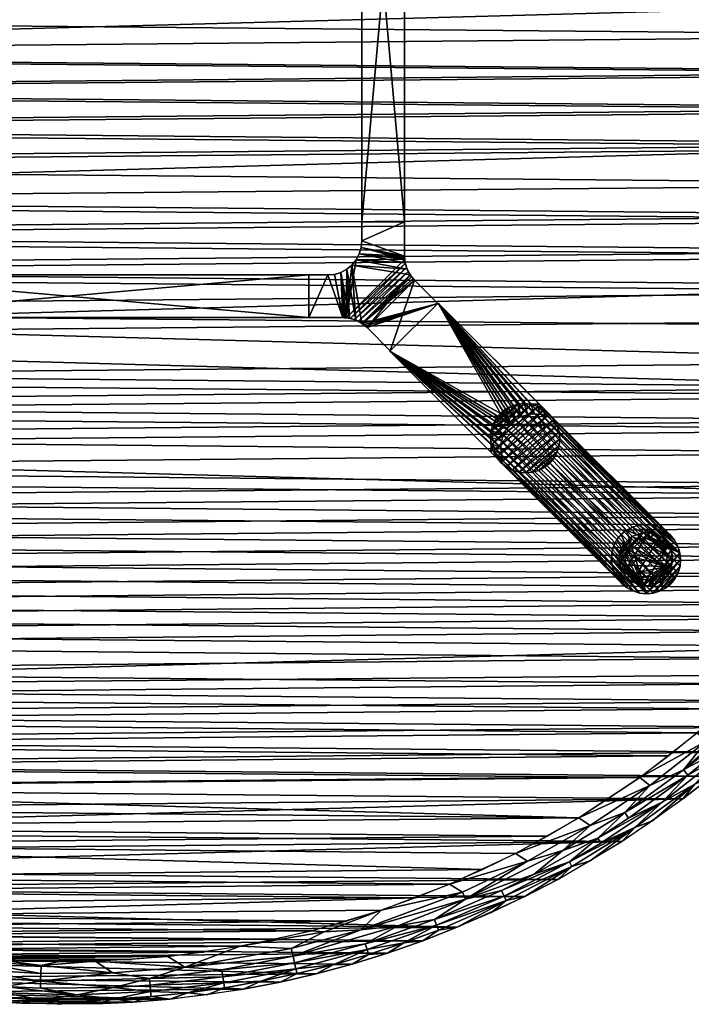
# Model space of a CAD drawing. Header units: inches. Extents: x -30 to 30, y -30 to 30.
# Tile 2 of 7: x -1.4 to 18.3, y -30 to -1.1. Entities that reach past the tile are written whole.
import ezdxf

# ---------------------------------------------------------------- set-up
doc = ezdxf.new("R2010")
doc.units = ezdxf.units.IN
doc.header["$MEASUREMENT"] = 0
for name, color, linetype in [('AFUTL-3-EDPL', 19, 'Continuous'), ('AFUTL-3-GDPL', 19, 'Continuous'), ('AFUTL-3-HWPT', 4, 'Continuous'), ('AFUTL-3-LGWD', 15, 'Continuous'), ('AFUTL-3-TPWD', 15, 'Continuous')]:
    doc.layers.add(name, color=color, linetype=linetype)

msp = doc.modelspace()

# ---------------------------------------------------------------- meshes
at = {"layer": 'AFUTL-3-EDPL'}
mesh = msp.add_polyface(dxfattribs=at)
corners = [(16.767, -23.35, 40.976), (18.455, -22.04, 40.976), (18.734, -22.28, 41.092), (20.724, -21.301, 41.556), (21.357, -20.409, 41.371), (21.593, -20.634, 41.766), (20.598, -21.174, 41.371), (17.424, -24.074, 41.556), (19.126, -22.746, 41.556), (18.378, -23.542, 41.766), (16.621, -24.814, 41.766), (17.145, -24.618, 42.047), (19.011, -22.61, 41.371), (20.296, -20.867, 41.092), (19.221, -22.86, 41.766), (20.828, -21.406, 41.766), (16.439, -24.543, 41.371), (18.177, -23.285, 41.371), (20.528, -21.876, 42.047), (19.721, -22.607, 42.047), (16.326, -24.373, 41.215), (18.051, -23.124, 41.215), (22.062, -20.329, 42.047), (18.028, -23.979, 42.047), (18.887, -23.309, 42.047), (20.126, -20.695, 41.005), (20.455, -21.028, 41.215), (17.067, -23.581, 41.092), (22.624, -18.675, 41.215), (22.328, -19.836, 41.766), (20.041, -20.608, 40.976), (21.517, -19.062, 40.976), (16.24, -25.224, 42.047)]
mesh.append_faces([[corners[k] for k in face] for face in [(2, 1, 13), (16, 17, 7), (12, 21, 6), (18, 5, 22), (11, 9, 23), (24, 14, 19), (8, 12, 3), (15, 3, 5), (6, 26, 4), (27, 0, 2), (9, 8, 14), (17, 21, 12), (19, 15, 18), (32, 10, 11), (23, 9, 24)]], dxfattribs={"vtx0": -1, "vtx1": -1})
mesh.append_faces([[corners[k] for k in face] for face in [(3, 4, 5), (7, 8, 9), (10, 9, 11), (14, 8, 15), (14, 15, 19), (20, 21, 17), (1, 25, 13), (21, 2, 26), (20, 27, 21), (26, 13, 28), (7, 17, 8), (10, 7, 9), (16, 20, 17), (21, 26, 6)]], dxfattribs={"vtx0": -1, "vtx1": -1, "vtx2": -1})
mesh.append_faces([[corners[k] for k in face] for face in [(3, 6, 4), (18, 15, 5), (25, 30, 31)]], dxfattribs={"vtx0": -1, "vtx2": -1})
mesh.append_faces([[corners[k] for k in face] for face in [(0, 1, 2), (12, 6, 3), (2, 13, 26), (8, 3, 15), (27, 2, 21), (9, 14, 24), (5, 29, 22), (17, 12, 8), (1, 30, 25)]], dxfattribs={"vtx1": -1, "vtx2": -1})
mesh = msp.add_polyface(dxfattribs=at)
corners = [(10.745, -27.517, 41.371), (11.655, -26.921, 41.215), (12.713, -26.664, 41.371), (13.401, -26.841, 42.047), (14.776, -25.955, 41.766), (14.367, -26.336, 42.047), (15.311, -24.758, 41.092), (17.067, -23.581, 41.092), (16.326, -24.373, 41.215), (10.863, -27.821, 41.766), (10.81, -27.683, 41.556), (12.854, -26.959, 41.766), (13.673, -26.185, 41.371), (14.514, -25.494, 41.215), (15.537, -25.124, 41.371), (16.621, -24.814, 41.766), (15.313, -25.797, 42.047), (14.986, -24.531, 40.976), (13.122, -25.577, 40.976), (11.418, -27.742, 42.047), (14.703, -25.826, 41.556), (15.631, -25.276, 41.556), (17.424, -24.074, 41.556), (11.566, -26.713, 41.092), (11.186, -26.481, 40.976), (13.474, -25.804, 41.092), (16.24, -25.224, 42.047), (12.417, -27.309, 42.047), (16.767, -23.35, 40.976), (12.79, -26.825, 41.556), (16.439, -24.543, 41.371)]
mesh.append_faces([[corners[k] for k in face] for face in [(3, 4, 5), (6, 17, 7), (12, 14, 20), (23, 24, 25), (16, 15, 26), (19, 11, 27), (29, 2, 20), (21, 22, 15), (10, 0, 29), (25, 18, 6), (20, 14, 21), (14, 8, 30), (2, 1, 12), (27, 11, 3), (5, 4, 16)]], dxfattribs={"vtx0": -1, "vtx1": -1})
mesh.append_faces([[corners[k] for k in face] for face in [(0, 1, 2), (9, 10, 11), (12, 13, 14), (4, 15, 16), (9, 11, 19), (11, 4, 3), (21, 14, 22), (1, 13, 12), (0, 2, 29), (13, 6, 8), (1, 25, 13), (4, 20, 15), (11, 29, 4), (13, 8, 14)]], dxfattribs={"vtx0": -1, "vtx1": -1, "vtx2": -1})
mesh.append_faces([[corners[k] for k in face] for face in [(6, 7, 8), (18, 17, 6), (17, 28, 7), (24, 18, 25), (29, 20, 4), (10, 29, 11), (23, 25, 1), (25, 6, 13)]], dxfattribs={"vtx1": -1, "vtx2": -1})
mesh.append_faces([[corners[k] for k in face] for face in [(20, 21, 15), (14, 30, 22), (2, 12, 20)]], dxfattribs={"vtx2": -1})
mesh = msp.add_polyface(dxfattribs=at)
corners = [(6.602, -28.583, 41.215), (8.592, -27.813, 41.092), (9.671, -27.696, 41.215), (11.655, -26.921, 41.215), (6.688, -28.956, 41.556), (6.648, -28.782, 41.371), (8.772, -28.394, 41.556), (7.774, -28.837, 41.766), (8.816, -28.536, 41.766), (9.187, -27.238, 40.976), (11.186, -26.481, 40.976), (11.566, -26.713, 41.092), (5.05, -28.299, 40.976), (7.139, -27.846, 40.976), (7.514, -27.873, 41.005), (7.281, -29.103, 42.047), (8.333, -28.819, 42.047), (4.542, -29.189, 41.371), (10.745, -27.517, 41.371), (10.81, -27.683, 41.556), (9.846, -28.197, 41.766), (9.374, -28.498, 42.047), (10.403, -28.139, 42.047), (6.551, -28.363, 41.092), (8.719, -28.224, 41.371), (4.569, -29.365, 41.556), (5.66, -29.325, 41.766), (6.22, -29.348, 42.047), (6.721, -29.1, 41.766), (4.51, -28.987, 41.215), (10.863, -27.821, 41.766), (5.15, -29.555, 42.047), (11.418, -27.742, 42.047)]
mesh.append_faces([[corners[k] for k in face] for face in [(7, 6, 8), (1, 9, 11), (15, 7, 16), (21, 20, 22), (27, 28, 15), (5, 0, 24), (28, 4, 7), (20, 19, 30), (16, 8, 21), (31, 26, 27), (22, 30, 32), (26, 4, 28), (8, 6, 20)]], dxfattribs={"vtx0": -1, "vtx1": -1})
mesh.append_faces([[corners[k] for k in face] for face in [(4, 5, 6), (6, 19, 20), (23, 1, 0), (14, 9, 1), (6, 24, 19), (25, 4, 26), (4, 6, 7), (24, 18, 19), (24, 2, 18), (0, 2, 24), (23, 14, 1), (12, 14, 23)]], dxfattribs={"vtx0": -1, "vtx1": -1, "vtx2": -1})
mesh.append_faces([[corners[k] for k in face] for face in [(0, 1, 2), (14, 13, 9)]], dxfattribs={"vtx0": -1, "vtx2": -1})
mesh.append_faces([[corners[k] for k in face] for face in [(2, 1, 3)]], dxfattribs={"vtx1": -1})
mesh.append_faces([[corners[k] for k in face] for face in [(9, 10, 11), (12, 13, 14), (17, 5, 4), (2, 3, 18), (7, 8, 16), (5, 24, 6), (29, 0, 5), (1, 11, 3), (28, 7, 15), (20, 30, 22), (26, 28, 27), (8, 20, 21)]], dxfattribs={"vtx1": -1, "vtx2": -1})
mesh = msp.add_polyface(dxfattribs=at)
corners = [(-0.805, -29.529, 41.371), (-0.799, -29.325, 41.215), (1.341, -29.51, 41.371), (-1.361, -29.969, 42.047), (-0.813, -29.855, 41.766), (-0.272, -29.999, 42.047), (-3.983, -29.064, 41.215), (-1.876, -29.48, 41.371), (-4.011, -29.267, 41.371), (-5.127, -29.423, 41.766), (-5.101, -29.277, 41.556), (-4.055, -29.59, 41.766), (-4.612, -29.643, 42.047), (-2.903, -28.965, 41.092), (-2.878, -28.724, 41.005), (-0.793, -29.099, 41.092), (-0.786, -28.857, 41.005), (-2.978, -29.718, 41.766), (-1.897, -29.806, 41.766), (-2.449, -29.9, 42.047), (-6.082, -28.698, 41.215), (-3.533, -29.791, 42.047), (-2.963, -29.57, 41.556), (-1.888, -29.658, 41.556), (0.27, -29.717, 41.556), (-5.686, -29.456, 42.047), (-4.997, -28.678, 41.092), (-4.955, -28.439, 41.005), (-6.124, -28.898, 41.371), (1.321, -29.08, 41.092), (-2.402, -28.646, 40.976), (-0.267, -28.745, 40.976), (-4.523, -28.388, 40.976), (-6.62, -27.974, 40.976)]
mesh.append_faces([[corners[k] for k in face] for face in [(3, 4, 5), (9, 10, 11), (13, 14, 15), (21, 17, 19), (25, 9, 12), (17, 22, 18), (28, 8, 10), (22, 7, 23), (7, 1, 0), (19, 18, 3), (12, 11, 21), (18, 23, 4), (11, 22, 17)]], dxfattribs={"vtx0": -1, "vtx1": -1})
mesh.append_faces([[corners[k] for k in face] for face in [(0, 1, 2), (6, 1, 7), (8, 6, 7), (14, 16, 15), (20, 6, 8), (8, 7, 22), (23, 7, 24), (6, 13, 1), (20, 26, 6), (27, 14, 13), (10, 22, 11), (23, 24, 4), (10, 8, 22), (26, 13, 6), (26, 27, 13), (14, 30, 16), (27, 32, 14)]], dxfattribs={"vtx0": -1, "vtx1": -1, "vtx2": -1})
mesh.append_faces([[corners[k] for k in face] for face in [(9, 11, 12), (17, 18, 19), (13, 15, 1), (15, 29, 1), (22, 23, 18), (30, 31, 16), (32, 30, 14), (33, 32, 27), (18, 4, 3), (11, 17, 21)]], dxfattribs={"vtx1": -1, "vtx2": -1})
mesh.append_faces([[corners[k] for k in face] for face in [(7, 0, 24)]], dxfattribs={"vtx2": -1})
mesh = msp.add_polyface(dxfattribs=at)
corners = [(0.801, -28.735, 40.976), (2.934, -28.596, 40.976), (3.428, -28.907, 41.092), (-0.813, -29.855, 41.766), (1.355, -29.836, 41.766), (-0.272, -29.999, 42.047), (1.321, -29.08, 41.092), (2.395, -29.238, 41.215), (2.411, -29.442, 41.371), (4.542, -29.189, 41.371), (4.569, -29.365, 41.556), (6.688, -28.956, 41.556), (5.05, -28.299, 40.976), (6.551, -28.363, 41.092), (2.438, -29.767, 41.766), (1.905, -29.939, 42.047), (-0.805, -29.529, 41.371), (1.341, -29.51, 41.371), (0.27, -29.717, 41.556), (4.592, -29.511, 41.766), (5.66, -29.325, 41.766), (5.15, -29.555, 42.047), (4.073, -29.722, 42.047), (2.991, -29.85, 42.047), (6.602, -28.583, 41.215), (2.426, -29.619, 41.556), (4.51, -28.987, 41.215), (-0.799, -29.325, 41.215), (-0.786, -28.857, 41.005), (3.517, -29.659, 41.766), (0.817, -29.989, 42.047), (6.648, -28.782, 41.371), (-0.793, -29.099, 41.092), (-0.267, -28.745, 40.976)]
mesh.append_faces([[corners[k] for k in face] for face in [(2, 12, 13), (6, 0, 2), (16, 17, 18), (22, 19, 21), (15, 14, 23), (26, 2, 24), (19, 10, 20), (30, 4, 15), (4, 25, 14), (8, 7, 9), (9, 26, 31), (32, 28, 6), (29, 10, 19), (17, 7, 8), (23, 29, 22), (5, 4, 30), (14, 25, 29)]], dxfattribs={"vtx0": -1, "vtx1": -1})
mesh.append_faces([[corners[k] for k in face] for face in [(3, 4, 5), (10, 9, 11), (18, 17, 25), (25, 8, 10), (7, 2, 26), (27, 6, 7), (28, 0, 6), (25, 10, 29), (3, 18, 4), (18, 25, 4), (27, 7, 17), (7, 26, 9)]], dxfattribs={"vtx0": -1, "vtx1": -1, "vtx2": -1})
mesh.append_faces([[corners[k] for k in face] for face in [(28, 33, 0)]], dxfattribs={"vtx0": -1, "vtx2": -1})
mesh.append_faces([[corners[k] for k in face] for face in [(0, 1, 2), (6, 2, 7), (8, 9, 10), (4, 14, 15), (19, 20, 21), (2, 13, 24), (1, 12, 2), (29, 19, 22), (17, 8, 25), (14, 29, 23)]], dxfattribs={"vtx1": -1, "vtx2": -1})
at = {"layer": 'AFUTL-3-GDPL'}
mesh = msp.add_polyface(dxfattribs=at)
corners = [(16.738, -16.362, 0.531), (16.167, -16.862), (17.538, -17.162, 0.531), (17.369, -17.617), (17.617, -16.531), (16.531, -16.283), (16.508, -17.392, 0.531), (16.862, -17.732), (17.333, -16.456, 0.531), (16.283, -17.369), (17.038, -16.167), (17.732, -17.038), (16.34, -16.814, 0.531), (17.086, -17.56, 0.531), (17.617, -17.369, 0.177), (17.507, -16.393, 0.177), (16.531, -17.617, 0.177), (16.531, -16.283, 0.177), (16.283, -16.531, 0.177), (16.283, -17.369, 0.177), (17.21, -17.693, 0.177), (17.693, -16.69, 0.177), (16.862, -16.167, 0.177), (16.167, -16.862, 0.177), (17.21, -16.207, 0.177), (16.862, -17.732, 0.177), (17.732, -17.038, 0.177), (17.567, -16.852, 0.531), (17.048, -16.333, 0.531), (16.35, -17.124, 0.531), (17.369, -16.283), (16.283, -16.531), (17.617, -17.369), (16.531, -17.617), (16.776, -17.55, 0.531), (17.363, -17.419, 0.531), (16.481, -16.537, 0.531), (17.444, -16.567, 0.531), (17.507, -17.507, 0.177), (16.207, -17.21, 0.177), (17.732, -16.862), (17.038, -17.732), (16.862, -16.167), (16.167, -17.038), (17.038, -16.167, 0.177), (16.167, -17.038, 0.177), (17.369, -17.617, 0.177), (17.369, -16.283, 0.177), (16.207, -16.69, 0.177), (17.038, -17.732, 0.177), (17.617, -16.531, 0.177), (16.393, -16.666, 0.531)]
mesh.append_faces([[corners[k] for k in face] for face in [(2, 14, 26), (36, 17, 18), (6, 19, 16), (13, 49, 20), (29, 45, 39), (27, 26, 21), (35, 46, 38), (21, 40, 4), (47, 30, 24), (34, 16, 25), (48, 31, 1), (39, 43, 9), (20, 41, 3), (46, 3, 38), (50, 4, 15), (0, 22, 17), (48, 1, 23), (45, 43, 39), (24, 30, 10), (49, 41, 20), (26, 40, 21), (2, 26, 27), (15, 4, 30), (38, 3, 32), (6, 16, 34), (0, 17, 36), (38, 32, 14), (39, 9, 19), (26, 11, 40), (28, 24, 44), (24, 10, 44), (20, 3, 46), (15, 30, 47), (18, 31, 48), (21, 4, 50)]])
mesh.append_faces([[corners[k] for k in face] for face in [(8, 24, 28), (12, 45, 29), (13, 46, 35), (17, 31, 18), (12, 48, 23), (19, 33, 16), (22, 5, 17), (16, 7, 25), (14, 11, 26), (28, 22, 0), (29, 19, 6), (5, 1, 31), (3, 11, 32), (35, 14, 2), (28, 37, 8), (49, 7, 41), (22, 10, 42), (45, 1, 43), (8, 15, 47), (13, 25, 49), (37, 21, 50)]], dxfattribs={"vtx0": -1})
mesh.append_faces([[corners[k] for k in face] for face in [(30, 9, 10), (33, 4, 7), (41, 11, 3), (42, 1, 5), (27, 0, 2), (0, 27, 28), (9, 30, 33), (37, 15, 8), (7, 40, 41), (10, 43, 42), (51, 48, 12)]], dxfattribs={"vtx0": -1, "vtx1": -1})
mesh.append_faces([[corners[k] for k in face] for face in [(28, 27, 37), (10, 9, 43), (7, 4, 40), (33, 30, 4), (2, 6, 34), (2, 0, 36), (41, 40, 11), (42, 43, 1), (51, 18, 48), (2, 51, 12)]], dxfattribs={"vtx0": -1, "vtx2": -1})
mesh.append_faces([[corners[k] for k in face] for face in [(34, 25, 13), (27, 21, 37), (36, 18, 51), (44, 10, 22), (23, 1, 45), (25, 7, 49)]], dxfattribs={"vtx1": -1})
mesh.append_faces([[corners[k] for k in face] for face in [(12, 29, 2), (36, 51, 2), (34, 13, 2), (29, 6, 2)]], dxfattribs={"vtx1": -1, "vtx2": -1})
mesh.append_faces([[corners[k] for k in face] for face in [(8, 47, 24), (28, 44, 22), (14, 32, 11), (16, 33, 7), (22, 42, 5), (37, 50, 15), (17, 5, 31), (19, 9, 33), (13, 35, 2), (35, 38, 14), (29, 39, 19), (12, 23, 45), (13, 20, 46)]], dxfattribs={"vtx2": -1})
at = {"layer": 'AFUTL-3-HWPT'}
mesh = msp.add_polyface(dxfattribs=at)
corners = [(8.62, 7.062, 38.976), (9.87, 7.062, 38.976), (9.87, -7.062, 38.976), (8.62, -7.062, 38.976), (9.87, 7.062, 40.976), (9.87, -7.062, 40.976), (8.62, -7.062, 40.976), (8.62, 7.062, 40.976)]
mesh.append_faces([[corners[k] for k in face] for face in [(3, 1, 2), (1, 5, 2), (6, 2, 5), (3, 7, 0), (5, 7, 6), (0, 4, 1)]], dxfattribs={"vtx0": -1})
mesh.append_faces([[corners[k] for k in face] for face in [(0, 1, 3), (4, 5, 1), (3, 2, 6), (6, 7, 3), (4, 7, 5), (7, 4, 0)]], dxfattribs={"vtx1": -1})
mesh = msp.add_polyface(dxfattribs=at)
corners = [(9.453, -10.845, 39.008), (9.453, -10.845, 40.976), (8.771, -10.163, 40.976), (8.771, -10.163, 38.986), (10.845, -9.453, 40.976), (10.845, -9.453, 39.008), (10.163, -8.771, 38.986), (10.163, -8.771, 40.976), (7.062, -9.87, 40.976), (7.062, -9.87, 38.976), (8.064, -9.87, 38.976), (8.064, -9.87, 40.976), (7.062, -8.62, 40.976), (7.062, -8.62, 38.976), (8.62, -10.039, 40.976), (8.447, -9.947, 40.976), (8.259, -9.89, 40.976), (8.095, -9.871, 38.976), (8.126, -9.872, 38.976), (8.156, -9.875, 38.976), (8.279, -9.894, 38.977), (8.4, -9.928, 38.977), (8.516, -9.978, 38.979), (8.625, -10.042, 38.981), (8.676, -10.079, 38.983), (8.725, -10.12, 38.984), (9.87, -8.064, 40.976), (9.89, -8.259, 40.976), (9.947, -8.447, 40.976), (10.039, -8.62, 40.976), (10.12, -8.725, 38.984), (10.079, -8.676, 38.983), (10.042, -8.625, 38.981), (9.978, -8.516, 38.979), (9.928, -8.4, 38.977), (9.894, -8.279, 38.977), (9.875, -8.156, 38.976), (9.872, -8.126, 38.976), (9.871, -8.095, 38.976), (9.87, -8.064, 38.976), (7.62, -8.62, 40.976), (7.62, -8.62, 38.976), (9.87, -7.062, 40.976), (8.62, -7.062, 40.976), (8.62, -7.62, 40.976), (8.601, -7.815, 40.976), (8.544, -8.003, 40.976), (8.452, -8.176, 40.976), (8.328, -8.328, 40.976), (8.176, -8.452, 40.976), (8.003, -8.544, 40.976), (7.815, -8.601, 40.976), (9.87, -7.062, 38.976), (8.62, -7.62, 38.976), (8.601, -7.815, 38.976), (8.544, -8.003, 38.976), (8.452, -8.176, 38.976), (8.328, -8.328, 38.976), (8.176, -8.452, 38.976), (8.003, -8.544, 38.976), (7.815, -8.601, 38.976), (8.62, -7.062, 38.976)]
mesh.append_faces([[corners[k] for k in face] for face in [(1, 5, 4), (9, 12, 13), (44, 42, 43), (60, 40, 51), (59, 51, 50), (58, 50, 49), (57, 49, 48), (56, 48, 47), (55, 47, 46), (54, 46, 45), (53, 43, 61), (41, 9, 13), (42, 61, 43)]], dxfattribs={"vtx0": -1})
mesh.append_faces([[corners[k] for k in face] for face in [(0, 2, 3), (8, 10, 11), (14, 24, 2), (15, 22, 14), (22, 15, 21), (21, 16, 20), (20, 16, 19), (19, 11, 18), (18, 11, 17), (17, 11, 10), (27, 36, 26), (28, 34, 27), (34, 28, 33), (33, 29, 32), (32, 29, 31), (31, 7, 30), (30, 7, 6), (13, 40, 41), (1, 7, 2), (2, 29, 14), (14, 48, 15), (15, 49, 16), (16, 50, 11), (48, 28, 47), (47, 27, 46), (46, 26, 45), (45, 26, 44), (52, 26, 39), (41, 40, 60), (32, 22, 33), (33, 21, 34), (34, 20, 35), (35, 19, 36), (18, 59, 19), (59, 10, 60), (60, 10, 41), (53, 39, 54), (5, 23, 6), (6, 23, 30), (30, 23, 31), (31, 23, 32)]], dxfattribs={"vtx0": -1, "vtx1": -1})
mesh.append_faces([[corners[k] for k in face] for face in [(14, 29, 48), (19, 56, 36)]], dxfattribs={"vtx0": -1, "vtx1": -1, "vtx2": -1})
mesh.append_faces([[corners[k] for k in face] for face in [(7, 5, 6), (2, 24, 25), (2, 25, 3), (14, 22, 23), (14, 23, 24), (21, 15, 16), (19, 16, 11), (26, 36, 37), (26, 37, 38), (27, 34, 35), (27, 35, 36), (33, 28, 29), (31, 29, 7), (2, 7, 29), (15, 48, 49), (16, 49, 50), (11, 50, 51), (11, 51, 40), (47, 28, 27), (46, 27, 26), (44, 26, 42), (40, 8, 11), (53, 45, 44), (33, 22, 21), (34, 21, 20), (35, 20, 19), (19, 59, 58), (19, 58, 57), (59, 17, 10), (41, 10, 9), (36, 56, 55), (36, 55, 54), (54, 39, 38), (54, 38, 37), (53, 52, 39), (5, 3, 25), (5, 25, 24)]], dxfattribs={"vtx0": -1, "vtx2": -1})
mesh.append_faces([[corners[k] for k in face] for face in [(1, 2, 0), (4, 5, 7), (9, 10, 8), (0, 5, 1), (8, 12, 9), (12, 40, 13), (12, 8, 40), (42, 26, 52), (60, 51, 59), (59, 50, 58), (58, 49, 57), (57, 48, 56), (56, 47, 55), (55, 46, 54), (54, 45, 53), (61, 52, 53), (0, 3, 5), (52, 61, 42)]], dxfattribs={"vtx1": -1})
mesh.append_faces([[corners[k] for k in face] for face in [(38, 39, 26), (29, 28, 48), (44, 43, 53), (23, 22, 32), (18, 17, 59), (57, 56, 19), (37, 36, 54), (24, 23, 5)]], dxfattribs={"vtx1": -1, "vtx2": -1})
mesh.append_faces([[corners[k] for k in face] for face in [(1, 4, 7)]], dxfattribs={"vtx2": -1})
mesh = msp.add_polyface(dxfattribs=at)
corners = [(-7.062, -9.87, 38.976), (-7.062, -8.62, 38.976), (7.062, -8.62, 38.976), (7.062, -9.87, 38.976), (-7.062, -8.62, 40.976), (7.062, -8.62, 40.976), (7.062, -9.87, 40.976), (-7.062, -9.87, 40.976)]
mesh.append_faces([[corners[k] for k in face] for face in [(3, 1, 2), (5, 1, 4), (2, 6, 3), (7, 3, 6), (7, 5, 4), (0, 4, 1)]], dxfattribs={"vtx0": -1})
mesh.append_faces([[corners[k] for k in face] for face in [(0, 1, 3), (2, 1, 5), (5, 6, 2), (0, 3, 7), (6, 5, 7), (7, 4, 0)]], dxfattribs={"vtx1": -1})
mesh = msp.add_polyface(dxfattribs=at)
corners = [(10.856, -9.442, 40.976), (9.442, -10.856, 40.976), (12.403, -13.818, 40.976), (12.462, -13.759, 40.976), (12.408, -13.571, 40.976), (12.391, -13.377, 40.976), (12.411, -13.184, 40.976), (12.467, -12.999, 40.976), (12.558, -12.829, 40.976), (12.68, -12.68, 40.976), (12.829, -12.558, 40.976), (12.999, -12.467, 40.976), (13.184, -12.411, 40.976), (13.377, -12.391, 40.976), (13.571, -12.408, 40.976), (13.759, -12.462, 40.976), (13.818, -12.403, 40.976), (9.442, -10.856, 38.976), (12.704, -14.118, 38.976), (14.118, -12.704, 38.976), (10.856, -9.442, 38.976), (12.763, -14.06, 38.976), (14.06, -12.763, 38.976), (13.871, -12.709, 38.976), (13.677, -12.691, 38.976), (13.484, -12.711, 38.976), (13.299, -12.768, 38.976), (13.13, -12.859, 38.976), (12.981, -12.981, 38.976), (12.859, -13.13, 38.976), (12.768, -13.299, 38.976), (12.711, -13.484, 38.976), (12.691, -13.677, 38.976), (12.709, -13.871, 38.976)]
mesh.append_faces([[corners[k] for k in face] for face in [(17, 2, 1), (16, 20, 0), (3, 18, 21), (16, 22, 19), (23, 19, 22), (3, 33, 4), (4, 32, 5), (5, 31, 6), (6, 30, 7), (7, 29, 8), (8, 28, 9), (10, 28, 27), (11, 27, 26), (12, 26, 25), (13, 25, 24), (14, 24, 23), (15, 23, 22), (1, 20, 17)]], dxfattribs={"vtx0": -1})
mesh.append_faces([[corners[k] for k in face] for face in [(1, 9, 0), (2, 4, 1), (33, 17, 32), (32, 17, 31), (31, 17, 30), (30, 17, 29), (29, 17, 28), (28, 20, 27), (27, 20, 26), (26, 20, 25), (25, 20, 24), (24, 20, 23)]], dxfattribs={"vtx0": -1, "vtx1": -1})
mesh.append_faces([[corners[k] for k in face] for face in [(0, 9, 10), (0, 10, 11), (1, 4, 5), (1, 5, 6), (1, 7, 8), (1, 8, 9), (0, 12, 13), (0, 13, 14), (14, 16, 0), (33, 18, 17), (28, 17, 20), (23, 20, 19)]], dxfattribs={"vtx0": -1, "vtx2": -1})
mesh.append_faces([[corners[k] for k in face] for face in [(15, 16, 14), (18, 2, 17), (19, 20, 16), (2, 18, 3), (15, 22, 16), (21, 18, 33), (21, 33, 3), (9, 28, 10), (10, 27, 11), (11, 26, 12), (12, 25, 13), (13, 24, 14), (14, 23, 15), (0, 20, 1)]], dxfattribs={"vtx1": -1})
mesh.append_faces([[corners[k] for k in face] for face in [(6, 7, 1), (11, 12, 0)]], dxfattribs={"vtx1": -1, "vtx2": -1})
mesh.append_faces([[corners[k] for k in face] for face in [(2, 3, 4), (4, 33, 32), (5, 32, 31), (6, 31, 30), (7, 30, 29), (8, 29, 28)]], dxfattribs={"vtx2": -1})
at = {"layer": 'AFUTL-3-LGWD'}
mesh = msp.add_polyface(dxfattribs=at)
corners = [(16.224, -16.224, 0.098), (16.1, -16.377, 0.098), (16.008, -16.551, 0.098), (15.952, -16.741, 0.098), (15.935, -16.939, 0.098), (15.956, -17.137, 0.098), (16.016, -17.328, 0.098), (16.112, -17.505, 0.098), (16.24, -17.66, 0.098), (16.395, -17.788, 0.098), (16.572, -17.883, 0.098), (16.763, -17.943, 0.098), (16.961, -17.965, 0.098), (17.159, -17.948, 0.098), (17.349, -17.892, 0.098), (17.523, -17.8, 0.098), (17.676, -17.676, 0.098), (17.8, -17.523, 0.098), (17.892, -17.349, 0.098), (17.948, -17.159, 0.098), (17.965, -16.961, 0.098), (17.943, -16.763, 0.098), (17.883, -16.572, 0.098), (17.788, -16.395, 0.098), (17.66, -16.24, 0.098), (17.505, -16.112, 0.098), (17.328, -16.016, 0.098), (17.137, -15.956, 0.098), (16.939, -15.935, 0.098), (16.741, -15.952, 0.098), (16.551, -16.008, 0.098), (16.377, -16.1, 0.098), (14.132, -14.132, 40.972), (13.98, -14.257, 40.972), (13.805, -14.349, 40.972), (13.616, -14.404, 40.972), (13.418, -14.422, 40.972), (13.22, -14.4, 40.972), (13.028, -14.34, 40.972), (12.852, -14.244, 40.972), (12.697, -14.116, 40.972), (12.569, -13.961, 40.972), (12.473, -13.785, 40.972), (12.413, -13.594, 40.972), (12.391, -13.395, 40.972), (12.409, -13.198, 40.972), (12.464, -13.008, 40.972), (12.556, -12.833, 40.972), (12.681, -12.681, 40.972), (12.833, -12.556, 40.972), (13.008, -12.464, 40.972), (13.198, -12.409, 40.972), (13.395, -12.391, 40.972), (13.594, -12.413, 40.972), (13.785, -12.473, 40.972), (13.961, -12.569, 40.972), (14.116, -12.697, 40.972), (14.244, -12.852, 40.972), (14.34, -13.028, 40.972), (14.4, -13.22, 40.972), (14.422, -13.418, 40.972), (14.404, -13.616, 40.972), (14.349, -13.805, 40.972), (14.257, -13.98, 40.972)]
mesh.append_faces([[corners[k] for k in face] for face in [(11, 4, 12)]], dxfattribs={"vtx0": -1, "vtx1": -1})
mesh.append_faces([[corners[k] for k in face] for face in [(31, 21, 12)]], dxfattribs={"vtx0": -1, "vtx1": -1, "vtx2": -1})
mesh.append_faces([[corners[k] for k in face] for face in [(49, 31, 0), (17, 63, 32), (63, 17, 18), (19, 61, 62), (61, 19, 20), (21, 59, 60), (59, 21, 22), (23, 57, 58), (57, 23, 24), (25, 55, 56), (55, 25, 26), (27, 53, 54), (53, 27, 28), (29, 51, 52), (51, 29, 30), (31, 49, 50), (50, 47, 46), (51, 46, 45), (52, 45, 44), (53, 44, 43), (54, 43, 42), (55, 42, 41), (56, 41, 40), (57, 40, 39), (58, 39, 38), (59, 38, 37), (60, 37, 36), (61, 36, 35), (62, 35, 34), (63, 34, 33), (9, 7, 6), (10, 6, 5), (11, 5, 4), (26, 23, 22), (27, 22, 21), (18, 15, 14), (19, 14, 13), (20, 13, 12)]], dxfattribs={"vtx0": -1, "vtx2": -1})
mesh.append_faces([[corners[k] for k in face] for face in [(32, 63, 33)]], dxfattribs={"vtx1": -1})
mesh.append_faces([[corners[k] for k in face] for face in [(0, 1, 47), (46, 47, 1), (2, 3, 45), (44, 45, 3), (4, 5, 43), (42, 43, 5), (6, 7, 41), (40, 41, 7), (8, 9, 39), (38, 39, 9), (10, 11, 37), (36, 37, 11), (12, 13, 35), (34, 35, 13), (14, 15, 33), (32, 33, 15), (50, 49, 47), (51, 50, 46), (52, 51, 45), (53, 52, 44), (54, 53, 43), (55, 54, 42), (56, 55, 41), (57, 56, 40), (58, 57, 39), (59, 58, 38), (60, 59, 37), (61, 60, 36), (62, 61, 35), (63, 62, 34), (10, 9, 6), (11, 10, 5), (26, 25, 23), (27, 26, 22), (28, 27, 21), (29, 28, 21), (30, 29, 21), (31, 30, 21), (18, 17, 15), (19, 18, 14), (20, 19, 13), (21, 20, 12), (0, 31, 12), (1, 0, 12), (2, 1, 12), (3, 2, 12), (4, 3, 12)]], dxfattribs={"vtx1": -1, "vtx2": -1})
mesh.append_faces([[corners[k] for k in face] for face in [(47, 48, 0), (0, 48, 49), (1, 2, 46), (45, 46, 2), (3, 4, 44), (43, 44, 4), (5, 6, 42), (41, 42, 6), (7, 8, 40), (39, 40, 8), (9, 10, 38), (37, 38, 10), (11, 12, 36), (35, 36, 12), (13, 14, 34), (33, 34, 14), (15, 16, 32), (32, 16, 17), (18, 62, 63), (62, 18, 19), (20, 60, 61), (60, 20, 21), (22, 58, 59), (58, 22, 23), (24, 56, 57), (56, 24, 25), (26, 54, 55), (54, 26, 27), (28, 52, 53), (52, 28, 29), (30, 50, 51), (50, 30, 31), (49, 48, 47), (9, 8, 7), (25, 24, 23), (17, 16, 15)]], dxfattribs={"vtx2": -1})
at = {"layer": 'AFUTL-3-TPWD'}
mesh = msp.add_polyface(dxfattribs=at)
corners = [(-28.726, -1.068, 40.976), (28.701, -1.602, 40.976), (-28.667, -2.136, 40.976), (-28.568, -3.2, 40.976), (28.622, -2.668, 40.976), (28.503, -3.73, 40.976), (28.582, -9.115, 42.047), (-28.743, -8.594, 42.047), (-28.411, -9.632, 42.047), (28.232, -10.147, 42.047), (29.995, -0.545, 42.047), (-29.921, -2.177, 42.047), (29.876, -2.72, 42.047), (-29.98, -1.089, 42.047), (-30, 0, 42.047), (-28.034, -6.359, 40.976), (27.911, -6.879, 40.976), (-27.778, -7.397, 40.976), (29.6, -4.881, 42.047), (-29.684, -4.343, 42.047), (-29.507, -5.418, 42.047), (28.345, -4.787, 40.976), (29.403, -5.953, 42.047), (-26.782, -10.443, 40.976), (26.972, -9.943, 40.976), (26.159, -11.919, 40.976), (-28.429, -4.259, 40.976), (-28.251, -5.313, 40.976), (-29.822, -3.262, 42.047), (29.168, -7.017, 42.047), (-29.036, -7.545, 42.047), (28.894, -8.071, 42.047), (27.845, -11.165, 42.047), (-27.638, -11.669, 42.047), (-27.484, -8.424, 40.976), (27.636, -7.912, 40.976), (27.323, -8.934, 40.976), (28.741, -0.534, 40.976), (29.995, 0.545, 42.047), (-29.29, -6.486, 42.047), (-28.746, 0, 40.976), (29.758, -3.803, 42.047)]
mesh.append_faces([[corners[k] for k in face] for face in [(0, 1, 2), (6, 8, 9), (10, 11, 12), (13, 10, 14), (15, 16, 17), (18, 20, 22), (26, 21, 27), (29, 30, 31), (34, 36, 23), (40, 37, 0), (3, 5, 26), (41, 19, 18), (27, 21, 15), (31, 7, 6), (9, 8, 32), (22, 39, 29), (2, 4, 3), (17, 35, 34), (12, 28, 41)]], dxfattribs={"vtx0": -1, "vtx1": -1})
mesh.append_faces([[corners[k] for k in face] for face in [(3, 4, 5), (6, 7, 8), (18, 19, 20), (15, 21, 16), (23, 24, 25), (12, 11, 28), (32, 8, 33), (34, 35, 36), (0, 37, 1), (14, 10, 38), (29, 39, 30), (26, 5, 21), (41, 28, 19), (23, 36, 24), (17, 16, 35), (2, 1, 4), (22, 20, 39), (10, 13, 11), (31, 30, 7)]], dxfattribs={"vtx0": -1, "vtx2": -1})
mesh = msp.add_polyface(dxfattribs=at)
corners = [(-24.939, -14.296, 40.976), (24.669, -14.757, 40.976), (-24.391, -15.213, 40.976), (-25.932, -12.404, 40.976), (26.159, -11.919, 40.976), (25.697, -12.884, 40.976), (24.772, -16.921, 42.047), (-24.461, -17.368, 42.047), (24.142, -17.809, 42.047), (25.371, -16.01, 42.047), (-25.657, -15.547, 42.047), (-25.076, -16.468, 42.047), (-23.193, -16.983, 40.976), (23.505, -16.549, 40.976), (22.873, -17.411, 40.976), (-21.159, -19.459, 40.976), (20.793, -19.849, 40.976), (-20.421, -20.232, 40.976), (-26.782, -10.443, 40.976), (-26.376, -11.431, 40.976), (26.961, -13.157, 42.047), (-26.718, -13.644, 42.047), (25.935, -15.079, 42.047), (22.786, -19.514, 42.047), (-23.136, -19.097, 42.047), (-21.689, -20.726, 42.047), (21.517, -19.062, 40.976), (-27.196, -12.665, 42.047), (-22.546, -17.833, 40.976), (23.479, -18.674, 42.047), (24.104, -15.664, 40.976), (-23.814, -18.245, 42.047), (-25.453, -13.359, 40.976), (27.845, -11.165, 42.047), (-27.638, -11.669, 42.047), (27.421, -12.169, 42.047), (-26.205, -14.605, 42.047), (22.21, -18.249, 40.976), (-21.867, -18.659, 40.976), (-23.808, -16.109, 40.976), (25.201, -13.83, 40.976), (22.062, -20.329, 42.047)]
mesh.append_faces([[corners[k] for k in face] for face in [(0, 1, 2), (6, 7, 8), (15, 16, 17), (18, 4, 19), (20, 21, 22), (12, 14, 28), (29, 24, 23), (3, 5, 32), (33, 34, 35), (22, 10, 9), (28, 37, 38), (2, 30, 39), (8, 31, 29), (19, 4, 3), (39, 13, 12), (32, 40, 0), (35, 27, 20), (38, 26, 15), (9, 11, 6), (23, 25, 41)]], dxfattribs={"vtx0": -1, "vtx1": -1})
mesh.append_faces([[corners[k] for k in face] for face in [(3, 4, 5), (9, 10, 11), (12, 13, 14), (23, 24, 25), (15, 26, 16), (20, 27, 21), (2, 1, 30), (8, 7, 31), (22, 21, 36), (38, 37, 26), (32, 5, 40), (35, 34, 27), (22, 36, 10), (28, 14, 37), (39, 30, 13), (29, 31, 24), (0, 40, 1), (6, 11, 7)]], dxfattribs={"vtx0": -1, "vtx2": -1})
mesh = msp.add_polyface(dxfattribs=at)
corners = [(16.24, -25.224, 42.047), (-14.842, -26.071, 42.047), (14.367, -26.336, 42.047), (-18.042, -22.379, 40.976), (18.455, -22.04, 40.976), (17.623, -22.711, 40.976), (-8.68, -27.405, 40.976), (9.187, -27.238, 40.976), (8.169, -27.561, 40.976), (20.528, -21.876, 42.047), (-20.128, -22.246, 42.047), (19.721, -22.607, 42.047), (5.15, -29.555, 42.047), (-4.612, -29.643, 42.047), (2.991, -29.85, 42.047), (-13.595, -25.328, 40.976), (13.122, -25.577, 40.976), (12.162, -26.047, 40.976), (10.403, -28.139, 42.047), (-9.89, -28.323, 42.047), (9.374, -28.498, 42.047), (-3.465, -28.537, 40.976), (3.995, -28.467, 40.976), (2.934, -28.596, 40.976), (18.887, -23.309, 42.047), (-18.46, -23.648, 42.047), (18.028, -23.979, 42.047), (-16.33, -23.658, 40.976), (16.767, -23.35, 40.976), (14.986, -24.531, 40.976), (13.401, -26.841, 42.047), (-12.911, -27.079, 42.047), (11.418, -27.742, 42.047), (8.333, -28.819, 42.047), (-8.855, -28.663, 42.047), (7.281, -29.103, 42.047), (1.905, -29.939, 42.047), (-1.361, -29.969, 42.047), (0.817, -29.989, 42.047), (-5.575, -28.2, 40.976), (6.099, -28.092, 40.976), (5.05, -28.299, 40.976), (-19.655, -20.977, 40.976), (20.041, -20.608, 40.976), (19.261, -21.339, 40.976), (-10.691, -26.684, 40.976), (11.186, -26.481, 40.976), (10.194, -26.878, 40.976), (22.062, -20.329, 42.047), (-21.689, -20.726, 42.047), (21.309, -21.117, 42.047), (-14.527, -24.805, 40.976), (14.063, -25.071, 40.976), (-1.335, -28.715, 40.976), (1.869, -28.685, 40.976), (0.801, -28.735, 40.976), (-6.62, -27.974, 40.976), (7.139, -27.846, 40.976), (-16.695, -24.925, 42.047), (-10.912, -27.945, 42.047), (-6.751, -29.23, 42.047), (6.22, -29.348, 42.047), (-17.198, -23.034, 40.976), (-11.676, -26.268, 40.976), (-7.655, -27.708, 40.976), (-18.861, -21.693, 40.976), (-2.449, -29.9, 42.047), (-20.421, -20.232, 40.976), (20.793, -19.849, 40.976), (-4.523, -28.388, 40.976), (-2.402, -28.646, 40.976), (-20.922, -21.5, 42.047), (-19.307, -22.962, 42.047), (-13.886, -26.593, 42.047)]
mesh.append_faces([[corners[k] for k in face] for face in [(36, 37, 38)]], dxfattribs={"vtx0": -1})
mesh.append_faces([[corners[k] for k in face] for face in [(0, 1, 2), (9, 10, 11), (12, 13, 14), (18, 19, 20), (24, 25, 26), (30, 31, 32), (33, 34, 35), (48, 49, 50), (26, 58, 0), (32, 59, 18), (35, 60, 61), (14, 66, 36), (20, 34, 33), (61, 60, 12), (50, 71, 9), (11, 72, 24), (2, 73, 30)]], dxfattribs={"vtx0": -1, "vtx1": -1})
mesh.append_faces([[corners[k] for k in face] for face in [(3, 4, 5), (6, 7, 8), (15, 16, 17), (21, 22, 23), (27, 28, 29), (39, 40, 41), (42, 43, 44), (45, 46, 47), (51, 29, 52), (53, 54, 55), (56, 57, 40), (6, 47, 7), (15, 52, 16), (62, 5, 28), (63, 17, 46), (64, 8, 57), (65, 44, 4), (67, 68, 43), (69, 41, 22), (70, 23, 54)]], dxfattribs={"vtx0": -1, "vtx2": -1})
mesh = msp.add_polyface(dxfattribs=at)
corners = [(-10.691, -26.684, 40.976), (10.194, -26.878, 40.976), (-8.68, -27.405, 40.976), (19.721, -22.607, 42.047), (-20.128, -22.246, 42.047), (-19.307, -22.962, 42.047), (7.281, -29.103, 42.047), (-8.855, -28.663, 42.047), (-6.751, -29.23, 42.047), (-17.198, -23.034, 40.976), (16.767, -23.35, 40.976), (-16.33, -23.658, 40.976), (11.418, -27.742, 42.047), (-12.911, -27.079, 42.047), (-11.919, -27.53, 42.047), (-6.62, -27.974, 40.976), (6.099, -28.092, 40.976), (-5.575, -28.2, 40.976), (16.24, -25.224, 42.047), (-15.779, -25.515, 42.047), (-14.842, -26.071, 42.047), (-13.595, -25.328, 40.976), (12.162, -26.047, 40.976), (-11.676, -26.268, 40.976), (2.991, -29.85, 42.047), (-4.612, -29.643, 42.047), (-3.533, -29.791, 42.047), (-15.439, -24.248, 40.976), (14.986, -24.531, 40.976), (-14.527, -24.805, 40.976), (-19.655, -20.977, 40.976), (19.261, -21.339, 40.976), (-18.861, -21.693, 40.976), (10.403, -28.139, 42.047), (-10.912, -27.945, 42.047), (-9.89, -28.323, 42.047), (18.028, -23.979, 42.047), (-18.46, -23.648, 42.047), (-17.589, -24.302, 42.047), (-3.465, -28.537, 40.976), (2.934, -28.596, 40.976), (-2.402, -28.646, 40.976), (21.309, -21.117, 42.047), (-21.689, -20.726, 42.047), (-20.922, -21.5, 42.047), (8.169, -27.561, 40.976), (-7.655, -27.708, 40.976), (5.15, -29.555, 42.047), (-4.523, -28.388, 40.976), (3.995, -28.467, 40.976), (-16.695, -24.925, 42.047), (18.455, -22.04, 40.976), (-18.042, -22.379, 40.976), (14.063, -25.071, 40.976), (1.905, -29.939, 42.047), (-2.449, -29.9, 42.047), (-1.361, -29.969, 42.047), (9.374, -28.498, 42.047), (13.401, -26.841, 42.047), (-13.886, -26.593, 42.047), (7.139, -27.846, 40.976), (20.528, -21.876, 42.047), (1.869, -28.685, 40.976), (-1.335, -28.715, 40.976), (-20.421, -20.232, 40.976), (20.041, -20.608, 40.976), (0.801, -28.735, 40.976), (-0.267, -28.745, 40.976), (11.186, -26.481, 40.976), (18.887, -23.309, 42.047), (17.623, -22.711, 40.976), (5.05, -28.299, 40.976), (14.367, -26.336, 42.047)]
mesh.append_faces([[corners[k] for k in face] for face in [(63, 66, 67)]], dxfattribs={"vtx0": -1})
mesh.append_faces([[corners[k] for k in face] for face in [(0, 1, 2), (9, 10, 11), (15, 16, 17), (21, 22, 23), (27, 28, 29), (30, 31, 32), (39, 40, 41), (2, 45, 46), (48, 49, 39), (32, 51, 52), (29, 53, 21), (46, 60, 15), (41, 62, 63), (11, 28, 27), (64, 65, 30), (23, 68, 0), (52, 70, 9), (17, 71, 48)]], dxfattribs={"vtx0": -1, "vtx1": -1})
mesh.append_faces([[corners[k] for k in face] for face in [(3, 4, 5), (6, 7, 8), (12, 13, 14), (18, 19, 20), (24, 25, 26), (33, 34, 35), (36, 37, 38), (42, 43, 44), (47, 8, 25), (18, 50, 19), (54, 55, 56), (57, 35, 7), (58, 59, 13), (61, 44, 4), (69, 5, 37), (12, 14, 34), (36, 38, 50), (24, 26, 55), (72, 20, 59)]], dxfattribs={"vtx0": -1, "vtx2": -1})

doc.saveas('drawing.dxf')
